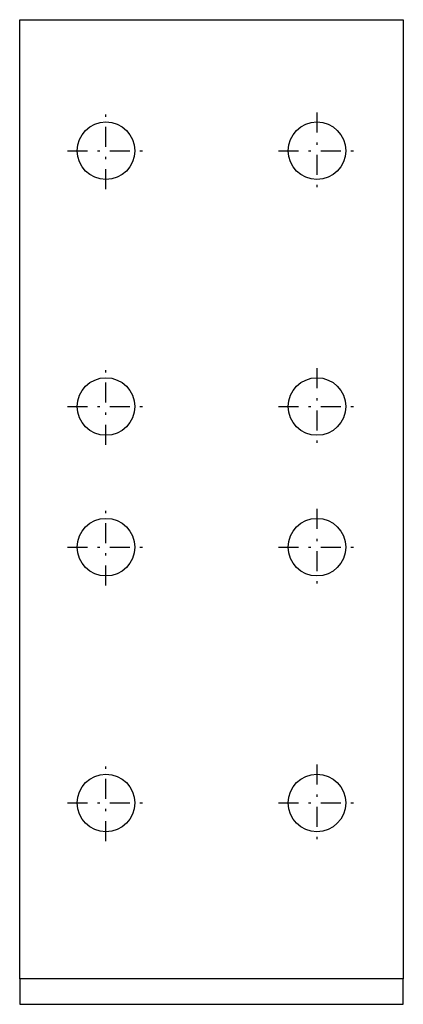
# Model space of a CAD drawing. Extents: x 491 to 611, y 69 to 377.
import ezdxf

# ---------------------------------------------------------------- set-up
doc = ezdxf.new("R2010")
doc.units = 0
doc.header["$LTSCALE"] = 25
doc.header["$MEASUREMENT"] = 0
doc.linetypes.add('AUSGEZOGEN', pattern=[0])
doc.linetypes.add('STRICHPUNKT2', pattern=[0.53, 0.25, -0.125, 0.03, -0.125])
doc.layers.add('CTB300', color=7, linetype='AUSGEZOGEN')

msp = doc.modelspace()

# ---------------------------------------------------------------- linework, layer by layer
at = {"layer": 'CTB300', "color": 1, "linetype": 'STRICHPUNKT2'}
for p, q in [((506.05, 335.62), (530.05, 335.62)), ((572.05, 335.62), (596.05, 335.62)), ((506.05, 255.62), (530.05, 255.62)), ((572.05, 255.62), (596.05, 255.62)), ((506.05, 211.62), (530.05, 211.62)), ((572.05, 211.62), (596.05, 211.62)), ((506.05, 131.62), (530.05, 131.62)), ((572.05, 131.62), (596.05, 131.62))]:
    msp.add_line(p, q, dxfattribs=at)
at = {"layer": 'CTB300'}
for p, q in [((611.05, 76.62), (491.05, 76.62)), ((491.05, 76.62), (491.05, 68.62)), ((611.05, 68.62), (611.05, 76.62)), ((491.05, 68.62), (611.05, 68.62))]:
    msp.add_line(p, q, dxfattribs=at)
msp.add_lwpolyline([(611.05, 76.62), (491.05, 76.62), (491.05, 376.62), (611.05, 376.62)], close=True, dxfattribs=at)
at = {"layer": 'CTB300', "color": 1, "linetype": 'STRICHPUNKT2'}
for points in [[(518.05, 323.62), (518.05, 347.62)], [(584.05, 347.62), (584.05, 323.62)], [(518.05, 243.62), (518.05, 267.62)], [(584.05, 267.62), (584.05, 243.62)], [(518.05, 199.62), (518.05, 223.62)], [(584.05, 223.62), (584.05, 199.62)], [(518.05, 119.62), (518.05, 143.62)], [(584.05, 143.62), (584.05, 119.62)]]:
    msp.add_lwpolyline(points, dxfattribs=at)
at = {"layer": 'CTB300'}
for centre in [(518.05, 335.62), (584.05, 335.62), (518.05, 255.62), (584.05, 255.62), (518.05, 211.62), (584.05, 211.62), (518.05, 131.62), (584.05, 131.62)]:
    msp.add_circle(centre, 9, dxfattribs=at)

doc.saveas('drawing.dxf')
